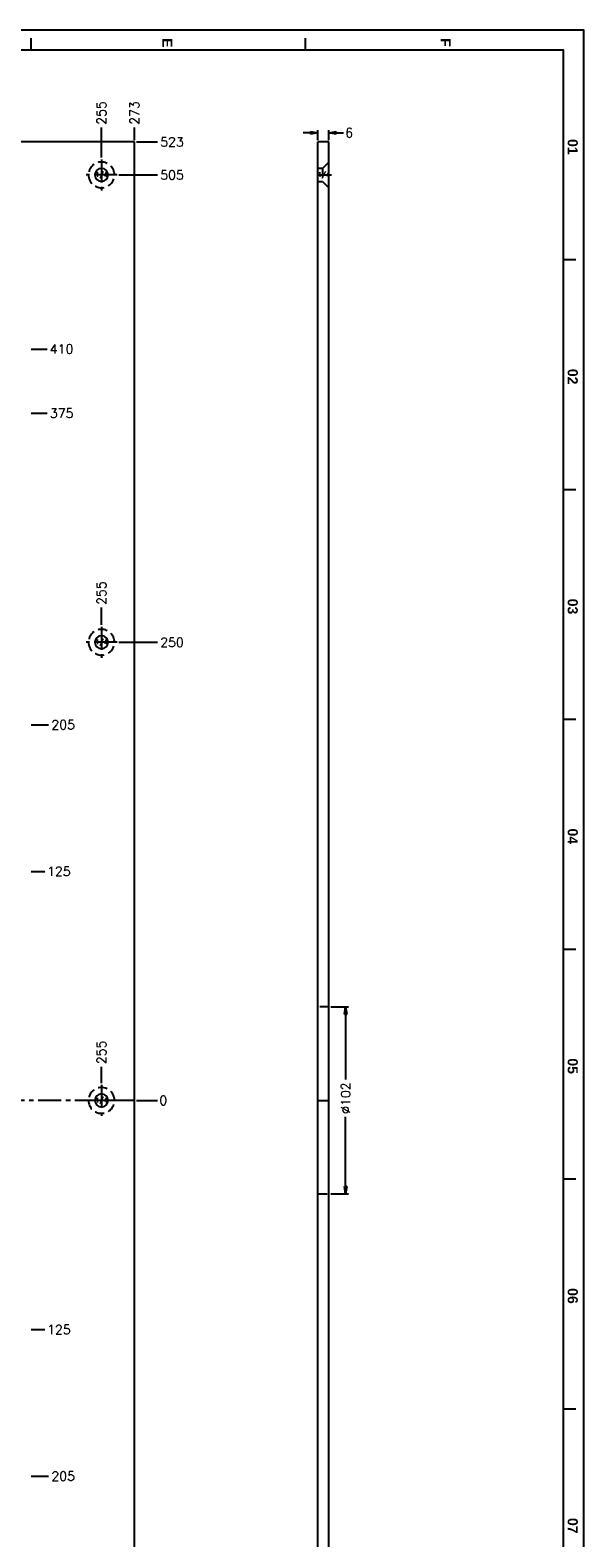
# Model space of a CAD drawing. Extents: x 2651 to 11825, y -3833 to 1075.
# Tile 85 of 256: x 3251 to 3553, y -2386 to -1563. Entities that reach past the tile are written whole.
import ezdxf
from ezdxf.enums import TextEntityAlignment as Align

# ---------------------------------------------------------------- set-up
doc = ezdxf.new("R2010")
doc.units = 0
doc.header["$LTSCALE"] = 10
doc.linetypes.add('CENTER', pattern=[2, 1.25, -0.25, 0.25, -0.25])
doc.linetypes.add('DASHED', pattern=[0.75, 0.5, -0.25])
doc.layers.get('0').update_dxf_attribs({"linetype": 'CONTINUOUS'})
doc.layers.get('Defpoints').update_dxf_attribs({"linetype": 'CONTINUOUS'})
for name, color, linetype in [('2', 7, 'CONTINUOUS'), ('95', 7, 'CONTINUOUS'), ('BOX', 4, 'CONTINUOUS'), ('CEN', 1, 'CENTER'), ('DIM', 3, 'CONTINUOUS'), ('TEXT', 4, 'CONTINUOUS')]:
    doc.layers.add(name, color=color, linetype=linetype)
doc.styles.get("Standard").update_dxf_attribs({"font": 'romans.shx'})
doc.dimstyles.new('T5', dxfattribs={"dimtxt": 5, "dimasz": 4, "dimexe": 1.5, "dimexo": 1, "dimgap": 1.5, "dimtad": 0, "dimrnd": 1.38778e-17, "dimzin": 9, "dimdsep": 46, "dimtxsty": 'Standard', "dimblk": 'CLOSED', "dimcen": 0, "dimclrd": 3, "dimclre": 3, "dimclrt": 3, "dimazin": 2, "dimtfac": 0.75, "dimtofl": 0, "dimtmove": 0, "dimatfit": 3, "dimfxl": 0, "dimtolj": 1, "dimarcsym": 0})

# ---------------------------------------------------------------- blocks, each defined once
blk = doc.blocks.new('*D2556')
at = {"layer": 'Defpoints', "color": 0}
for p in [(3289.68, -1616.5), (3289.68, -1633.9), (3034.68, -2147.36)]:
    blk.add_point(p, dxfattribs=at)
at = {"layer": 'DIM', "color": 3, "lineweight": -2}
blk.add_line((3289.68, -1632.9), (3289.68, -1616.5), dxfattribs=at)
at = {"layer": 'DIM', "color": 3, "insert": (3289.68, -1608.57), "char_height": 5, "attachment_point": 5, "rotation": 90}
blk.add_mtext('\\A1;255', dxfattribs=at)
blk = doc.blocks.new('_Closed')
at = {"color": 0, "linetype": 'ByBlock', "lineweight": -2}
for p, q in [((-1, 0.17), (0, 0)), ((-1, 0.17), (-1, -0.17)), ((0, 0), (-1, -0.17)), ((0, 0), (-1, 0))]:
    blk.add_line(p, q, dxfattribs=at)
blk = doc.blocks.new('*D2557')
at = {"layer": 'Defpoints', "color": 0}
for p in [(3307.68, -1616.5), (3307.68, -1624.36), (3034.68, -2147.36)]:
    blk.add_point(p, dxfattribs=at)
at = {"layer": 'DIM', "color": 3, "lineweight": -2}
blk.add_line((3307.68, -1623.36), (3307.68, -1616.5), dxfattribs=at)
at = {"layer": 'DIM', "color": 3, "insert": (3307.68, -1608.57), "char_height": 5, "attachment_point": 5, "rotation": 90}
blk.add_mtext('\\A1;273', dxfattribs=at)
blk = doc.blocks.new('*D2558')
at = {"layer": 'Defpoints', "color": 0}
for p in [(3307.68, -1624.36), (3320.2, -1624.36), (3034.68, -2147.36)]:
    blk.add_point(p, dxfattribs=at)
at = {"layer": 'DIM', "color": 3, "lineweight": -2}
blk.add_line((3308.68, -1624.36), (3320.2, -1624.36), dxfattribs=at)
at = {"layer": 'DIM', "color": 3, "insert": (3328.13, -1624.36), "char_height": 5, "attachment_point": 5}
blk.add_mtext('\\A1;523', dxfattribs=at)
blk = doc.blocks.new('*D2559')
at = {"layer": 'Defpoints', "color": 0}
for p in [(3298.14, -1642.36), (3320.2, -1642.36), (3034.68, -2147.36)]:
    blk.add_point(p, dxfattribs=at)
at = {"layer": 'DIM', "color": 3, "lineweight": -2}
blk.add_line((3299.14, -1642.36), (3320.2, -1642.36), dxfattribs=at)
at = {"layer": 'DIM', "color": 3, "insert": (3328.13, -1642.36), "char_height": 5, "attachment_point": 5}
blk.add_mtext('\\A1;505', dxfattribs=at)
blk = doc.blocks.new('*D2560')
at = {"layer": 'Defpoints', "color": 0}
for p in [(3298.14, -1897.36), (3320.2, -1897.36), (3034.68, -2147.36)]:
    blk.add_point(p, dxfattribs=at)
at = {"layer": 'DIM', "color": 3, "lineweight": -2}
blk.add_line((3299.14, -1897.36), (3320.2, -1897.36), dxfattribs=at)
at = {"layer": 'DIM', "color": 3, "insert": (3328.13, -1897.36), "char_height": 5, "attachment_point": 5}
blk.add_mtext('\\A1;250', dxfattribs=at)
blk = doc.blocks.new('*D2561')
at = {"layer": 'Defpoints', "color": 0}
for p in [(3034.68, -2147.36), (3307.68, -2147.36), (3320.2, -2147.36)]:
    blk.add_point(p, dxfattribs=at)
at = {"layer": 'DIM', "color": 3, "lineweight": -2}
blk.add_line((3308.68, -2147.36), (3320.2, -2147.36), dxfattribs=at)
at = {"layer": 'DIM', "color": 3, "insert": (3323.37, -2147.36), "char_height": 5, "attachment_point": 5}
blk.add_mtext('\\A1;0', dxfattribs=at)
blk = doc.blocks.new('*D2562')
at = {"layer": 'Defpoints', "color": 0}
for p in [(3034.68, -2147.36), (3298.14, -2397.36), (3320.2, -2397.36)]:
    blk.add_point(p, dxfattribs=at)
at = {"layer": 'DIM', "color": 3, "lineweight": -2}
blk.add_line((3299.14, -2397.36), (3320.2, -2397.36), dxfattribs=at)
at = {"layer": 'DIM', "color": 3, "insert": (3328.13, -2397.36), "char_height": 5, "attachment_point": 5}
blk.add_mtext('\\A1;250', dxfattribs=at)
blk = doc.blocks.new('*D2563')
at = {"layer": 'Defpoints', "color": 0}
for p in [(3034.68, -2147.36), (3298.14, -2652.36), (3320.2, -2652.36)]:
    blk.add_point(p, dxfattribs=at)
at = {"layer": 'DIM', "color": 3, "lineweight": -2}
blk.add_line((3299.14, -2652.36), (3320.2, -2652.36), dxfattribs=at)
at = {"layer": 'DIM', "color": 3, "insert": (3328.13, -2652.36), "char_height": 5, "attachment_point": 5}
blk.add_mtext('\\A1;505', dxfattribs=at)
blk = doc.blocks.new('*D2564')
at = {"layer": 'Defpoints', "color": 0}
for p in [(3034.68, -2147.36), (3307.68, -2670.36), (3320.2, -2670.36)]:
    blk.add_point(p, dxfattribs=at)
at = {"layer": 'DIM', "color": 3, "lineweight": -2}
blk.add_line((3308.68, -2670.36), (3320.2, -2670.36), dxfattribs=at)
at = {"layer": 'DIM', "color": 3, "insert": (3328.13, -2670.36), "char_height": 5, "attachment_point": 5}
blk.add_mtext('\\A1;523', dxfattribs=at)
blk = doc.blocks.new('*D2565')
at = {"layer": 'Defpoints', "color": 0}
for p in [(3034.68, -2147.36), (3289.68, -2636.15), (3289.68, -2643.9)]:
    blk.add_point(p, dxfattribs=at)
at = {"layer": 'DIM', "color": 3, "lineweight": -2}
blk.add_line((3289.68, -2642.9), (3289.68, -2636.15), dxfattribs=at)
at = {"layer": 'DIM', "color": 3, "insert": (3289.68, -2628.22), "char_height": 5, "attachment_point": 5, "rotation": 90}
blk.add_mtext('\\A1;255', dxfattribs=at)
blk = doc.blocks.new('*D2576')
at = {"layer": 'Defpoints', "color": 0}
for p in [(3250.28, -1737.36), (3259.99, -1737.36), (3034.68, -2147.36)]:
    blk.add_point(p, dxfattribs=at)
at = {"layer": 'DIM', "color": 3, "lineweight": -2}
blk.add_line((3251.28, -1737.36), (3259.99, -1737.36), dxfattribs=at)
at = {"layer": 'DIM', "color": 3, "insert": (3267.92, -1737.36), "char_height": 5, "attachment_point": 5}
blk.add_mtext('\\A1;410', dxfattribs=at)
blk = doc.blocks.new('*D2577')
at = {"layer": 'Defpoints', "color": 0}
for p in [(3250.28, -1772.36), (3259.99, -1772.36), (3034.68, -2147.36)]:
    blk.add_point(p, dxfattribs=at)
at = {"layer": 'DIM', "color": 3, "lineweight": -2}
blk.add_line((3251.28, -1772.36), (3259.99, -1772.36), dxfattribs=at)
at = {"layer": 'DIM', "color": 3, "insert": (3267.92, -1772.36), "char_height": 5, "attachment_point": 5}
blk.add_mtext('\\A1;375', dxfattribs=at)
blk = doc.blocks.new('*D2583')
at = {"layer": 'Defpoints', "color": 0}
for p in [(3289.68, -1878.46), (3289.68, -1888.9), (3034.68, -2147.36)]:
    blk.add_point(p, dxfattribs=at)
at = {"layer": 'DIM', "color": 3, "lineweight": -2}
blk.add_line((3289.68, -1887.9), (3289.68, -1878.46), dxfattribs=at)
at = {"layer": 'DIM', "color": 3, "insert": (3289.68, -1870.53), "char_height": 5, "attachment_point": 5, "rotation": 90}
blk.add_mtext('\\A1;255', dxfattribs=at)
blk = doc.blocks.new('*D2587')
at = {"layer": 'Defpoints', "color": 0}
for p in [(3250.28, -1942.36), (3260.85, -1942.36), (3034.68, -2147.36)]:
    blk.add_point(p, dxfattribs=at)
at = {"layer": 'DIM', "color": 3, "lineweight": -2}
blk.add_line((3251.28, -1942.36), (3260.85, -1942.36), dxfattribs=at)
at = {"layer": 'DIM', "color": 3, "insert": (3268.78, -1942.36), "char_height": 5, "attachment_point": 5}
blk.add_mtext('\\A1;205', dxfattribs=at)
blk = doc.blocks.new('*D2597')
at = {"layer": 'Defpoints', "color": 0}
for p in [(3250.28, -2022.36), (3258.85, -2022.36), (3034.68, -2147.36)]:
    blk.add_point(p, dxfattribs=at)
at = {"layer": 'DIM', "color": 3, "lineweight": -2}
blk.add_line((3251.28, -2022.36), (3258.85, -2022.36), dxfattribs=at)
at = {"layer": 'DIM', "color": 3, "insert": (3266.42, -2022.36), "char_height": 5, "attachment_point": 5}
blk.add_mtext('\\A1;125', dxfattribs=at)
blk = doc.blocks.new('*D2604')
at = {"layer": 'Defpoints', "color": 0}
for p in [(3289.68, -2129.06), (3289.68, -2138.9), (3034.68, -2147.36)]:
    blk.add_point(p, dxfattribs=at)
at = {"layer": 'DIM', "color": 3, "lineweight": -2}
blk.add_line((3289.68, -2137.9), (3289.68, -2129.06), dxfattribs=at)
at = {"layer": 'DIM', "color": 3, "insert": (3289.68, -2121.13), "char_height": 5, "attachment_point": 5, "rotation": 90}
blk.add_mtext('\\A1;255', dxfattribs=at)
blk = doc.blocks.new('*D2610')
at = {"layer": 'Defpoints', "color": 0}
for p in [(3034.68, -2147.36), (3298.14, -2397.36), (3320.2, -2397.36)]:
    blk.add_point(p, dxfattribs=at)
at = {"layer": 'DIM', "color": 3, "lineweight": -2}
blk.add_line((3299.14, -2397.36), (3320.2, -2397.36), dxfattribs=at)
at = {"layer": 'DIM', "color": 3, "insert": (3328.13, -2397.36), "char_height": 5, "attachment_point": 5}
blk.add_mtext('\\A1;250', dxfattribs=at)
blk = doc.blocks.new('*D2612')
at = {"layer": 'Defpoints', "color": 0}
for p in [(3034.68, -2147.36), (3250.28, -2557.36), (3259.99, -2557.36)]:
    blk.add_point(p, dxfattribs=at)
at = {"layer": 'DIM', "color": 3, "lineweight": -2}
blk.add_line((3251.28, -2557.36), (3259.99, -2557.36), dxfattribs=at)
at = {"layer": 'DIM', "color": 3, "insert": (3267.92, -2557.36), "char_height": 5, "attachment_point": 5}
blk.add_mtext('\\A1;410', dxfattribs=at)
blk = doc.blocks.new('*D2613')
at = {"layer": 'Defpoints', "color": 0}
for p in [(3034.68, -2147.36), (3250.28, -2522.36), (3259.99, -2522.36)]:
    blk.add_point(p, dxfattribs=at)
at = {"layer": 'DIM', "color": 3, "lineweight": -2}
blk.add_line((3251.28, -2522.36), (3259.99, -2522.36), dxfattribs=at)
at = {"layer": 'DIM', "color": 3, "insert": (3267.92, -2522.36), "char_height": 5, "attachment_point": 5}
blk.add_mtext('\\A1;375', dxfattribs=at)
blk = doc.blocks.new('*D2619')
at = {"layer": 'Defpoints', "color": 0}
for p in [(3034.68, -2147.36), (3289.68, -2405.82), (3289.68, -2416.26)]:
    blk.add_point(p, dxfattribs=at)
at = {"layer": 'DIM', "color": 3, "lineweight": -2}
blk.add_line((3289.68, -2406.82), (3289.68, -2416.26), dxfattribs=at)
at = {"layer": 'DIM', "color": 3, "insert": (3289.68, -2424.19), "char_height": 5, "attachment_point": 5, "rotation": 90}
blk.add_mtext('\\A1;255', dxfattribs=at)
blk = doc.blocks.new('*D2623')
at = {"layer": 'Defpoints', "color": 0}
for p in [(3034.68, -2147.36), (3250.28, -2352.36), (3260.85, -2352.36)]:
    blk.add_point(p, dxfattribs=at)
at = {"layer": 'DIM', "color": 3, "lineweight": -2}
blk.add_line((3251.28, -2352.36), (3260.85, -2352.36), dxfattribs=at)
at = {"layer": 'DIM', "color": 3, "insert": (3268.78, -2352.36), "char_height": 5, "attachment_point": 5}
blk.add_mtext('\\A1;205', dxfattribs=at)
blk = doc.blocks.new('*D2633')
at = {"layer": 'Defpoints', "color": 0}
for p in [(3034.68, -2147.36), (3250.28, -2272.36), (3258.85, -2272.36)]:
    blk.add_point(p, dxfattribs=at)
at = {"layer": 'DIM', "color": 3, "lineweight": -2}
blk.add_line((3251.28, -2272.36), (3258.85, -2272.36), dxfattribs=at)
at = {"layer": 'DIM', "color": 3, "insert": (3266.42, -2272.36), "char_height": 5, "attachment_point": 5}
blk.add_mtext('\\A1;125', dxfattribs=at)
blk = doc.blocks.new('*D2666')
at = {"layer": 'Defpoints', "color": 0}
for p in [(3407.68, -1619.35), (3407.68, -1624.36), (3413.68, -1624.36)]:
    blk.add_point(p, dxfattribs=at)
at = {"layer": 'DIM', "color": 3, "lineweight": -2}
for p, q in [((3403.68, -1619.35), (3399.68, -1619.35)), ((3407.68, -1623.36), (3407.68, -1617.85)), ((3413.68, -1623.36), (3413.68, -1617.85)), ((3417.68, -1619.35), (3421.68, -1619.35))]:
    blk.add_line(p, q, dxfattribs=at)
at = {"layer": 'DIM', "color": 3, "lineweight": -2, "xscale": 4, "yscale": 4, "zscale": 4}
blk.add_blockref('_Closed', (3407.68, -1619.35), dxfattribs=at)
at = {"layer": 'DIM', "color": 3, "lineweight": -2, "xscale": 4, "yscale": 4, "zscale": 4, "rotation": 180}
blk.add_blockref('_Closed', (3413.68, -1619.35), dxfattribs=at)
at = {"layer": 'DIM', "color": 3, "insert": (3424.73, -1619.35), "char_height": 5, "attachment_point": 5}
blk.add_mtext('\\A1;6', dxfattribs=at)
blk = doc.blocks.new('*D2668')
at = {"layer": 'Defpoints', "color": 0}
for p in [(3413.68, -2096.36), (3413.68, -2198.36), (3422.78, -2198.36)]:
    blk.add_point(p, dxfattribs=at)
at = {"layer": 'DIM', "color": 3, "lineweight": -2}
for p, q in [((3414.68, -2096.36), (3424.28, -2096.36)), ((3422.78, -2100.36), (3422.78, -2135.91)), ((3422.78, -2194.36), (3422.78, -2156.29)), ((3414.68, -2198.36), (3424.28, -2198.36))]:
    blk.add_line(p, q, dxfattribs=at)
at = {"layer": 'DIM', "color": 3, "lineweight": -2, "xscale": 4, "yscale": 4, "zscale": 4}
for p, rotation in [((3422.78, -2096.36), 90), ((3422.78, -2198.36), 270)]:
    blk.add_blockref('_Closed', p, dxfattribs=dict(at, rotation=rotation))
at = {"layer": 'DIM', "color": 3, "insert": (3422.78, -2146.1), "char_height": 5, "attachment_point": 5, "rotation": 90}
blk.add_mtext('\\A1;%%c102', dxfattribs=at)
blk = doc.blocks.new('QQQ')
at = {"color": 4}
for p, q in [((-575.2, 2475.08), (-575.2, 2481.08)), ((-439.2, 2475.08), (-439.2, 2481.08)), ((-305.2, 2371.08), (-311.2, 2371.08)), ((-305.2, 2257.08), (-311.2, 2257.08)), ((-305.2, 2143.08), (-311.2, 2143.08)), ((-305.2, 2029.08), (-311.2, 2029.08)), ((-305.2, 1915.08), (-311.2, 1915.08)), ((-305.2, 1801.08), (-311.2, 1801.08))]:
    blk.add_line(p, q, dxfattribs=at)
at = {"layer": 'BOX', "color": 3}
for points in [[(-1121.2, 2485.08), (-1121.2, 1345.08), (-301.2, 1345.08), (-301.2, 2485.08)], [(-1111.2, 2475.08), (-1111.2, 1355.08), (-311.2, 1355.08), (-311.2, 2475.08)]]:
    blk.add_lwpolyline(points, close=True, dxfattribs=at)
at = {"color": 4, "char_height": 5, "attachment_point": 1, "rotation": 270}
for s, width, insert in [('{\\fArial|b1|i0|c0|p34;\\C6;E}', 6, (-505.2, 2481.08)), ('{\\fArial|b1|i0|c0|p34;\\C6;F}', 6, (-367.2, 2481.08)), ('{\\fArial|b1|i0|c0|p34;\\C6;01}', 8, (-304.2, 2431.08)), ('{\\fArial|b1|i0|c0|p34;\\C6;02}', 8, (-304.2, 2317.08)), ('{\\fArial|b1|i0|c0|p34;\\C6;03}', 8, (-304.2, 2203.08)), ('{\\fArial|b1|i0|c0|p34;\\C6;04}', 8, (-304.2, 2089.08)), ('{\\fArial|b1|i0|c0|p34;\\C6;05}', 8, (-304.2, 1975.08)), ('{\\fArial|b1|i0|c0|p34;\\C6;06}', 8, (-304.2, 1861.08)), ('{\\fArial|b1|i0|c0|p34;\\C6;07}', 8, (-304.2, 1747.08))]:
    blk.add_mtext_dynamic_manual_height_columns(s, width=width, gutter_width=12.5, heights=[0], dxfattribs=dict(at, insert=insert))

msp = doc.modelspace()

# ---------------------------------------------------------------- linework, layer by layer
at = {"layer": '2', "color": 2, "linetype": 'CENTER'}
for p, q in [((3307.684, -2147.358), (2761.684, -2147.358)), ((3407.684, -2147.358), (3413.684, -2147.358))]:
    msp.add_line(p, q, dxfattribs=at)
at = {"layer": '95', "color": 7, "linetype": 'Continuous'}
for p, q in [((3307.684, -1624.358), (2761.684, -1624.358)), ((3307.684, -2670.358), (3307.684, -1624.358)), ((3407.684, -2670.358), (3407.684, -1624.358)), ((3413.684, -1624.358), (3407.684, -1624.358)), ((3413.684, -2670.358), (3413.684, -1624.358))]:
    msp.add_line(p, q, dxfattribs=at)
at = {"layer": '95', "color": 6, "linetype": 'DASHED'}
for p, q in [((3413.684, -1635.309), (3410.192, -1638.802)), ((3410.192, -1638.802), (3407.684, -1638.802)), ((3410.192, -1638.802), (3410.192, -1645.914)), ((3407.684, -1645.914), (3410.192, -1645.914)), ((3410.192, -1645.914), (3413.684, -1649.406)), ((3413.684, -2096.358), (3407.684, -2096.358)), ((3407.684, -2198.358), (3413.684, -2198.358))]:
    msp.add_line(p, q, dxfattribs=at)
at = {"layer": '95', "color": 6, "linetype": 'DASHED', "extrusion": (0, 0, -1)}
for centre in [(-3289.684, -1642.358), (-3289.684, -1897.358), (-3289.684, -2147.358)]:
    msp.add_circle(centre, 7.049, dxfattribs=at)
at = {"layer": '95', "color": 7, "linetype": 'Continuous', "extrusion": (0, 0, -1)}
for centre in [(-3289.684, -1642.358), (-3289.684, -1897.358), (-3289.684, -2147.358)]:
    msp.add_circle(centre, 3.556, dxfattribs=at)
at = {"layer": 'CEN'}
for p, q in [((3289.684, -1633.9), (3289.684, -1650.816)), ((3298.142, -1642.358), (3281.226, -1642.358)), ((3407.684, -1642.358), (3415.04, -1642.358)), ((3289.684, -1888.9), (3289.684, -1905.816)), ((3298.142, -1897.358), (3281.226, -1897.358)), ((3289.684, -2138.9), (3289.684, -2155.816)), ((3298.142, -2147.358), (3281.226, -2147.358))]:
    msp.add_line(p, q, dxfattribs=at)

# ---------------------------------------------------------------- block references
at = {"layer": 'DIM', "xscale": 1.1, "yscale": 1.1, "zscale": 1.1}
msp.add_blockref('QQQ', (3884.005, -4296.947), dxfattribs=at)

# ---------------------------------------------------------------- texts
at = {"layer": 'TEXT'}
for p in [(3289.684, -1642.358), (3410.874, -1642.358), (3289.684, -1897.358), (3289.684, -2147.358)]:
    msp.add_text('1/4', height=2.5, dxfattribs=at).set_placement(p, align=Align.MIDDLE)

# ---------------------------------------------------------------- dimensions: what is measured, and where the dimension line sits
at = {"layer": 'DIM'}
for feature_location, offset, dtype, origin, picture, middle in [((3289.684, -1633.9), (0, 17.401), 1, (3034.684, -2147.358), '*D2556', (3289.684, -1608.571)), ((3307.684, -1624.358), (0, 7.859), 1, (3034.684, -2147.358), '*D2557', (3307.684, -1608.571)), ((3307.684, -1624.358), (12.52, 0), 0, (3034.684, -2147.358), '*D2558', (3328.133, -1624.358)), ((3298.142, -1642.358), (22.062, 0), 0, (3034.684, -2147.358), '*D2559', (3328.133, -1642.358)), ((3250.284, -1737.358), (9.71, 0), 0, (3034.684, -2147.358), '*D2576', (3267.923, -1737.358)), ((3250.284, -1772.358), (9.71, 0), 0, (3034.684, -2147.358), '*D2577', (3267.923, -1772.358)), ((3289.684, -1888.9), (0, 10.443), 1, (3034.684, -2147.358), '*D2583', (3289.684, -1870.529)), ((3298.142, -1897.358), (22.062, 0), 0, (3034.684, -2147.358), '*D2560', (3328.133, -1897.358)), ((3250.284, -1942.358), (10.564, 0), 0, (3034.684, -2147.358), '*D2587', (3268.777, -1942.358)), ((3250.284, -2022.358), (8.563, 0), 0, (3034.684, -2147.358), '*D2597', (3266.418, -2022.358)), ((3289.684, -2138.9), (0, 9.84), 1, (3034.684, -2147.358), '*D2604', (3289.684, -2121.132)), ((3307.684085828, -2147.357951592), (12.520315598, 0), 0, (3034.684085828, -2147.357951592), '*D2561', (3323.371068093, -2147.357951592)), ((3298.142, -2397.358), (22.062, 0), 0, (3034.684, -2147.358), '*D2562', (3328.133, -2397.358)), ((3298.142, -2652.358), (22.062, 0), 0, (3034.684, -2147.358), '*D2563', (3328.133, -2652.358)), ((3307.684, -2670.358), (12.52, 0), 0, (3034.684, -2147.358), '*D2564', (3328.133, -2670.358)), ((3289.684, -2643.9), (0, 7.749), 1, (3034.684, -2147.358), '*D2565', (3289.684, -2628.223)), ((3298.142, -2397.358), (22.062, 0), 0, (3034.684, -2147.358), '*D2610', (3328.133, -2397.358)), ((3250.284, -2557.358), (9.71, 0), 0, (3034.684, -2147.358), '*D2612', (3267.923, -2557.358)), ((3250.284, -2522.358), (9.71, 0), 0, (3034.684, -2147.358), '*D2613', (3267.923, -2522.358)), ((3289.684, -2405.816), (0, -10.443), 1, (3034.684, -2147.358), '*D2619', (3289.684, -2424.187)), ((3250.284, -2352.358), (10.564, 0), 0, (3034.684, -2147.358), '*D2623', (3268.777, -2352.358)), ((3250.284, -2272.358), (8.563, 0), 0, (3034.684, -2147.358), '*D2633', (3266.418, -2272.358))]:
    dim = msp.add_ordinate_dim(feature_location=feature_location, offset=offset, dtype=dtype, origin=origin, dimstyle='T5', dxfattribs=at)
    dim.commit()
    dim.dimension.update_dxf_attribs({"geometry": picture, "text_midpoint": middle})
dim = msp.add_linear_dim(base=(3407.684, -1619.346), p1=(3413.684, -1624.358), p2=(3407.684, -1624.358), dimstyle='T5', dxfattribs=at)
dim.commit()
dim.dimension.update_dxf_attribs({"geometry": '*D2666', "text_midpoint": (3424.732, -1619.346), "dimtype": 160})
dim = msp.add_linear_dim(base=(3422.784, -2198.358), p1=(3413.684, -2096.358), p2=(3413.684, -2198.358), angle=90, text='%%c<>', dimstyle='T5', dxfattribs=at)
dim.commit()
dim.dimension.update_dxf_attribs({"geometry": '*D2668', "text_midpoint": (3422.784, -2146.096), "dimtype": 160})

doc.saveas('drawing.dxf')
